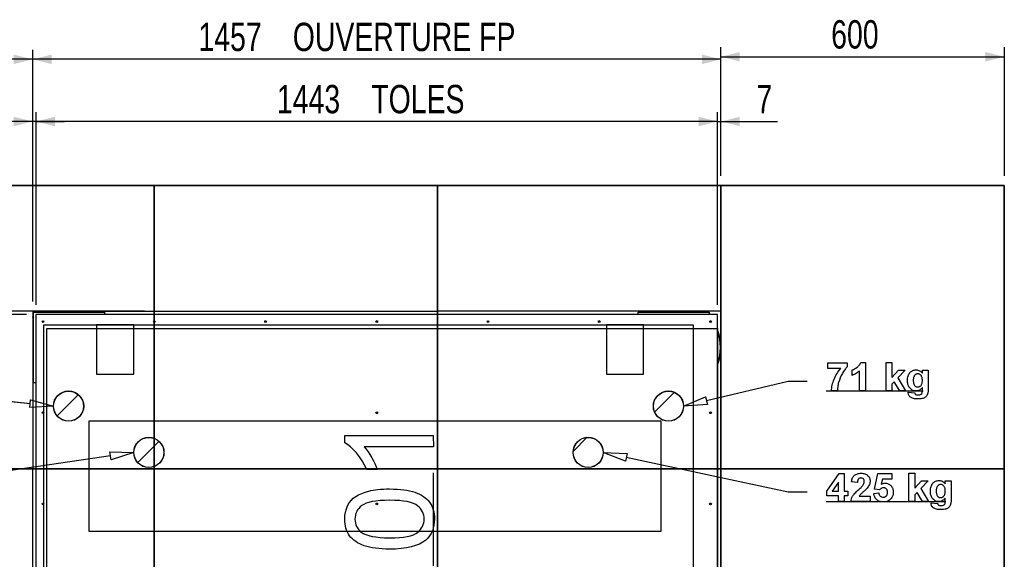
# Model space of a CAD drawing. Header units: millimetres. Extents: x 5 to 589, y 5 to 415.
# Tile 7 of 24: x 244 to 349, y 202 to 259. Entities that reach past the tile are written whole.
import ezdxf

# ---------------------------------------------------------------- set-up
doc = ezdxf.new("R2010")
doc.units = ezdxf.units.MM
doc.linetypes.add('CENTERX2', pattern=[20.32, 12.7, -2.54, 2.54, -2.54])
doc.layers.add('COTES', color=1, linetype='Continuous')
doc.layers.add('TRAIT-FINS', color=9, linetype='Continuous')
doc.layers.add('TRAIT-FORT', color=4, linetype='Continuous', lineweight=25)
doc.styles.add('SLDTEXTSTYLE0', font='TXT', dxfattribs={"width": 0.75})
doc.dimstyles.new('SLDDIMSTYLE1', dxfattribs={"dimtxt": 3, "dimasz": 2, "dimexe": 0, "dimexo": 0.0625, "dimgap": 0.75, "dimtad": 1, "dimlfac": 20, "dimrnd": 1e-09, "dimzin": 12, "dimdsep": 46, "dimtxsty": 'SLDTEXTSTYLE0', "dimsah": 1, "dimcen": 0.09, "dimadec": 0, "dimazin": 3, "dimtfac": 1, "dimtofl": 0, "dimtmove": 0, "dimatfit": 3, "dimfxl": 0, "dimfrac": 2, "dimtolj": 1, "dimtzin": 12, "dimarcsym": 0})
doc.dimstyles.new('SLDDIMSTYLE2', dxfattribs={"dimtxt": 3, "dimasz": 2, "dimexe": 0, "dimexo": 0.0625, "dimgap": 0.75, "dimtad": 1, "dimlfac": 20, "dimrnd": 1e-09, "dimzin": 12, "dimdsep": 46, "dimtxsty": 'SLDTEXTSTYLE0', "dimsah": 1, "dimcen": 0.09, "dimadec": 0, "dimazin": 3, "dimtfac": 1, "dimtmove": 0, "dimatfit": 0, "dimfxl": 0, "dimfrac": 2, "dimtolj": 1, "dimtzin": 12, "dimarcsym": 0})

# ---------------------------------------------------------------- blocks, each defined once
blk = doc.blocks.new('_D_6')
at = {"layer": 'COTES', "color": 1}
for p, q in [((257.55, 241.25), (193.55, 241.25)), ((194.55, 227.95), (194.55, 241.25)), ((257.55, 227.95), (193.55, 227.95))]:
    blk.add_line(p, q, dxfattribs=at)
for points in [[(194.55, 241.25), (194.05, 239.25), (195.05, 239.25)], [(194.55, 227.95), (195.05, 229.95), (194.05, 229.95)]]:
    blk.add_solid(points, dxfattribs=at)
at = {"layer": 'COTES', "color": 1, "insert": (190.68, 231.27), "char_height": 3, "attachment_point": 1, "rotation": 90, "style": 'SLDTEXTSTYLE0'}
blk.add_mtext('266', dxfattribs=at)
blk = doc.blocks.new('_D_7')
at = {"layer": 'COTES', "color": 1}
for p, q in [((257.55, 227.95), (193.55, 227.95)), ((194.55, 121.25), (194.55, 227.95)), ((242.55, 121.25), (193.55, 121.25))]:
    blk.add_line(p, q, dxfattribs=at)
for points in [[(194.55, 227.95), (194.05, 225.95), (195.05, 225.95)], [(194.55, 121.25), (195.05, 123.25), (194.05, 123.25)]]:
    blk.add_solid(points, dxfattribs=at)
at = {"layer": 'COTES', "color": 1, "char_height": 3, "attachment_point": 1, "rotation": 90, "style": 'SLDTEXTSTYLE0'}
for s, insert in [('OUVERTURE FP', (190.68, 165.7)), ('2134', (190.68, 155.71))]:
    blk.add_mtext(s, dxfattribs=dict(at, insert=insert))
blk = doc.blocks.new('_D_10')
at = {"layer": 'COTES', "color": 1}
for p, q in [((245.05, 227.6), (202.13, 227.6)), ((203.13, 227.6), (203.13, 121.6)), ((246.2, 121.6), (202.13, 121.6))]:
    blk.add_line(p, q, dxfattribs=at)
for points in [[(203.13, 227.6), (202.63, 225.6), (203.63, 225.6)], [(203.13, 121.6), (203.63, 123.6), (202.63, 123.6)]]:
    blk.add_solid(points, dxfattribs=at)
at = {"layer": 'COTES', "color": 1, "char_height": 3, "attachment_point": 1, "rotation": 90, "style": 'SLDTEXTSTYLE0'}
for s, insert in [('TOLES', (199.27, 174.02)), ('2120', (199.27, 164.03))]:
    blk.add_mtext(s, dxfattribs=dict(at, insert=insert))
blk = doc.blocks.new('_D_11')
at = {"layer": 'COTES', "color": 1}
for p, q in [((318.55, 242.25), (318.55, 255.87)), ((348.55, 242.25), (348.55, 255.87)), ((318.55, 254.87), (348.55, 254.87))]:
    blk.add_line(p, q, dxfattribs=at)
for points in [[(318.55, 254.87), (320.55, 254.37), (320.55, 255.37)], [(348.55, 254.87), (346.55, 255.37), (346.55, 254.37)]]:
    blk.add_solid(points, dxfattribs=at)
at = {"layer": 'COTES', "color": 1, "insert": (330.22, 258.74), "char_height": 3, "attachment_point": 1, "style": 'SLDTEXTSTYLE0'}
blk.add_mtext('600', dxfattribs=at)
blk = doc.blocks.new('_D_12')
at = {"layer": 'COTES', "color": 1}
for p, q in [((245.7, 228.95), (245.7, 255.6)), ((318.55, 242.25), (318.55, 255.6)), ((318.55, 254.6), (245.7, 254.6))]:
    blk.add_line(p, q, dxfattribs=at)
for points in [[(245.7, 254.6), (247.7, 254.1), (247.7, 255.1)], [(318.55, 254.6), (316.55, 255.1), (316.55, 254.1)]]:
    blk.add_solid(points, dxfattribs=at)
at = {"layer": 'COTES', "color": 1, "char_height": 3, "attachment_point": 1, "style": 'SLDTEXTSTYLE0'}
for s, insert in [('OUVERTURE FP', (273.23, 258.47)), ('1457', (263.24, 258.47))]:
    blk.add_mtext(s, dxfattribs=dict(at, insert=insert))
blk = doc.blocks.new('_D_13')
at = {"layer": 'COTES', "color": 1}
for p, q in [((228.55, 242.25), (228.55, 255.6)), ((245.7, 228.95), (245.7, 255.6)), ((245.7, 254.6), (228.55, 254.6))]:
    blk.add_line(p, q, dxfattribs=at)
for points in [[(228.55, 254.6), (230.55, 254.1), (230.55, 255.1)], [(245.7, 254.6), (243.7, 255.1), (243.7, 254.1)]]:
    blk.add_solid(points, dxfattribs=at)
at = {"layer": 'COTES', "color": 1, "insert": (233.8, 258.47), "char_height": 3, "attachment_point": 1, "style": 'SLDTEXTSTYLE0'}
blk.add_mtext('343', dxfattribs=at)
blk = doc.blocks.new('_D_14')
at = {"layer": 'COTES', "color": 1}
for p, q in [((318.2, 228.6), (318.2, 249.02)), ((318.55, 242.25), (318.55, 249.02)), ((318.2, 248.02), (315.2, 248.02)), ((318.2, 248.02), (318.55, 248.02)), ((318.55, 248.02), (324.53, 248.02))]:
    blk.add_line(p, q, dxfattribs=at)
for points in [[(318.2, 248.02), (316.2, 248.52), (316.2, 247.52)], [(318.55, 248.02), (320.55, 247.52), (320.55, 248.52)]]:
    blk.add_solid(points, dxfattribs=at)
at = {"layer": 'COTES', "color": 1, "insert": (322.31, 251.89), "char_height": 3, "attachment_point": 1, "style": 'SLDTEXTSTYLE0'}
blk.add_mtext('7', dxfattribs=at)
blk = doc.blocks.new('_D_15')
at = {"layer": 'COTES', "color": 1}
for p, q in [((203.13, 227.95), (203.13, 235.11)), ((257.55, 227.95), (202.13, 227.95)), ((245.05, 227.6), (202.13, 227.6)), ((203.13, 227.6), (203.13, 227.95)), ((203.13, 227.6), (203.13, 224.6))]:
    blk.add_line(p, q, dxfattribs=at)
for points in [[(203.13, 227.95), (203.63, 229.95), (202.63, 229.95)], [(203.13, 227.6), (202.63, 225.6), (203.63, 225.6)]]:
    blk.add_solid(points, dxfattribs=at)
at = {"layer": 'COTES', "color": 1, "insert": (199.27, 232.9), "char_height": 3, "attachment_point": 1, "rotation": 90, "style": 'SLDTEXTSTYLE0'}
blk.add_mtext('7', dxfattribs=at)
blk = doc.blocks.new('_D_16')
at = {"layer": 'COTES', "color": 1}
for p, q in [((245.7, 228.95), (245.7, 249.02)), ((246.05, 228.6), (246.05, 249.02)), ((245.7, 248.02), (240.7, 248.02)), ((246.05, 248.02), (245.7, 248.02)), ((246.05, 248.02), (249.05, 248.02))]:
    blk.add_line(p, q, dxfattribs=at)
for points in [[(245.7, 248.02), (243.7, 248.52), (243.7, 247.52)], [(246.05, 248.02), (248.05, 247.52), (248.05, 248.52)]]:
    blk.add_solid(points, dxfattribs=at)
at = {"layer": 'COTES', "color": 1, "insert": (240.7, 251.89), "char_height": 3, "attachment_point": 1, "style": 'SLDTEXTSTYLE0'}
blk.add_mtext('7', dxfattribs=at)
blk = doc.blocks.new('_D_17')
at = {"layer": 'COTES', "color": 1}
for p, q in [((246.05, 228.6), (246.05, 249.02)), ((318.2, 228.6), (318.2, 249.02)), ((318.2, 248.02), (246.05, 248.02))]:
    blk.add_line(p, q, dxfattribs=at)
for points in [[(246.05, 248.02), (248.05, 247.52), (248.05, 248.52)], [(318.2, 248.02), (316.2, 248.52), (316.2, 247.52)]]:
    blk.add_solid(points, dxfattribs=at)
at = {"layer": 'COTES', "color": 1, "char_height": 3, "attachment_point": 1, "style": 'SLDTEXTSTYLE0'}
for s, insert in [('1443', (271.55, 251.89)), ('TOLES', (281.54, 251.89))]:
    blk.add_mtext(s, dxfattribs=dict(at, insert=insert))

msp = doc.modelspace()

# ---------------------------------------------------------------- hatches: boundary and pattern name
at = {"layer": 'TRAIT-FINS'}
h = msp.add_hatch(dxfattribs=at)
h.set_pattern_fill('ANSI31', color=9, style=0)
edge = h.paths.add_edge_path(flags=0)
edge.add_arc((249.49477, 217.89577), 1.6, 0, 360)
h = msp.add_hatch(dxfattribs=at)
h.set_pattern_fill('ANSI31', color=9, style=0)
edge = h.paths.add_edge_path(flags=0)
edge.add_arc((312.99477, 217.89577), 1.6, 0, 360)
h = msp.add_hatch(dxfattribs=at)
h.set_pattern_fill('ANSI31', color=9, style=0)
edge = h.paths.add_edge_path(flags=0)
edge.add_arc((257.99477, 212.99577), 1.6, 0, 360)
h = msp.add_hatch(dxfattribs=at)
h.set_pattern_fill('ANSI31', color=9, style=0)
edge = h.paths.add_edge_path(flags=0)
edge.add_arc((304.49477, 212.99577), 1.6, 0, 360)

# ---------------------------------------------------------------- linework, layer by layer
at = {"color": 7, "linetype": 'Continuous'}
for p, q in [((228.54604, 241.24595), (258.54604, 241.24595)), ((258.54604, 241.24595), (228.54604, 241.24595)), ((258.54604, 241.24595), (228.54604, 241.24595)), ((228.54604, 241.24595), (258.54604, 241.24595)), ((258.54604, 241.24595), (288.54604, 241.24595)), ((288.54604, 241.24595), (258.54604, 241.24595)), ((288.54604, 241.24595), (258.54604, 241.24595)), ((258.54604, 241.24595), (258.54604, 211.24595)), ((258.54604, 211.24595), (258.54604, 241.24595)), ((258.54604, 241.24595), (288.54604, 241.24595)), ((258.54604, 211.24595), (258.54604, 241.24595)), ((258.54604, 241.24595), (258.54604, 211.24595)), ((288.54604, 241.24595), (318.54604, 241.24595)), ((318.54604, 241.24595), (288.54604, 241.24595)), ((318.54604, 241.24595), (288.54604, 241.24595)), ((288.54604, 241.24595), (288.54604, 211.24595)), ((288.54604, 211.24595), (288.54604, 241.24595)), ((288.54604, 241.24595), (318.54604, 241.24595)), ((288.54604, 211.24595), (288.54604, 241.24595)), ((288.54604, 241.24595), (288.54604, 211.24595)), ((318.54604, 241.24595), (348.54604, 241.24595)), ((348.54604, 241.24595), (318.54604, 241.24595)), ((348.54604, 241.24595), (318.54604, 241.24595)), ((318.54604, 241.24595), (318.54604, 211.24595)), ((318.54604, 211.24595), (318.54604, 241.24595)), ((318.54604, 241.24595), (348.54604, 241.24595)), ((318.54604, 211.24595), (318.54604, 241.24595)), ((318.54604, 241.24595), (318.54604, 211.24595)), ((348.54604, 241.24595), (348.54604, 211.24595)), ((348.54604, 211.24595), (348.54604, 241.24595)), ((348.54604, 211.24595), (348.54604, 241.24595)), ((348.54604, 241.24595), (348.54604, 211.24595)), ((246.89477, 152.83333), (246.89477, 226.50333)), ((246.89477, 226.50333), (315.59477, 226.50333)), ((256.39775, 226.50333), (252.45444, 226.50333)), ((252.45444, 226.50333), (252.45444, 221.26211)), ((256.39775, 221.26211), (256.39775, 226.50333)), ((310.36741, 226.50333), (306.4241, 226.50333)), ((306.4241, 226.50333), (306.4241, 221.26211)), ((310.36741, 221.26211), (310.36741, 226.50333)), ((315.59477, 226.50333), (315.59477, 152.83333)), ((247.19604, 226.09577), (318.19604, 226.09577)), ((247.19604, 121.59577), (247.19604, 226.09577)), ((318.19604, 226.09577), (318.19604, 121.59577)), ((252.45444, 221.26211), (256.39775, 221.26211)), ((306.4241, 221.26211), (310.36741, 221.26211)), ((245.42041, 218.15183), (228.06551, 219.93873)), ((317.01451, 218.47763), (325.68246, 220.552)), ((325.68246, 220.552), (327.68246, 220.552)), ((314.58317, 217.89577), (316.91754, 218.88286)), ((316.91754, 218.88286), (317.11149, 218.07241)), ((245.37774, 217.73735), (245.46309, 218.5663)), ((247.90727, 217.89577), (245.37774, 217.73735)), ((245.46309, 218.5663), (247.90727, 217.89577)), ((317.11149, 218.07241), (314.58317, 217.89577)), ((312.23473, 216.31325), (251.64845, 216.31325)), ((251.64845, 216.31325), (251.64845, 204.64728)), ((312.23473, 204.64728), (312.23473, 216.31325)), ((253.93371, 212.63315), (228.06551, 208.84083)), ((253.87327, 213.04541), (256.40727, 212.99577)), ((253.99414, 212.22089), (253.87327, 213.04541)), ((256.40727, 212.99577), (253.99414, 212.22089)), ((308.4424, 212.0697), (306.08317, 212.99577)), ((306.08317, 212.99577), (308.61523, 212.88492)), ((308.61523, 212.88492), (308.4424, 212.0697)), ((308.52881, 212.47731), (325.68246, 208.84083)), ((228.54604, 211.24595), (258.54604, 211.24595)), ((258.54604, 211.24595), (228.54604, 211.24595)), ((258.54604, 211.24595), (228.54604, 211.24595)), ((228.54604, 211.24595), (258.54604, 211.24595)), ((258.54604, 211.24595), (288.54604, 211.24595)), ((288.54604, 211.24595), (258.54604, 211.24595)), ((288.54604, 211.24595), (258.54604, 211.24595)), ((258.54604, 211.24595), (258.54604, 181.24595)), ((258.54604, 181.24595), (258.54604, 211.24595)), ((258.54604, 211.24595), (288.54604, 211.24595)), ((258.54604, 181.24595), (258.54604, 211.24595)), ((258.54604, 211.24595), (258.54604, 181.24595)), ((288.54604, 211.24595), (318.54604, 211.24595)), ((318.54604, 211.24595), (288.54604, 211.24595)), ((318.54604, 211.24595), (288.54604, 211.24595)), ((288.54604, 211.24595), (288.54604, 181.24595)), ((288.54604, 181.24595), (288.54604, 211.24595)), ((288.54604, 211.24595), (318.54604, 211.24595)), ((288.54604, 181.24595), (288.54604, 211.24595)), ((288.54604, 211.24595), (288.54604, 181.24595)), ((318.54604, 211.24595), (348.54604, 211.24595)), ((348.54604, 211.24595), (318.54604, 211.24595)), ((348.54604, 211.24595), (318.54604, 211.24595)), ((318.54604, 211.24595), (318.54604, 181.24595)), ((318.54604, 181.24595), (318.54604, 211.24595)), ((318.54604, 211.24595), (348.54604, 211.24595)), ((318.54604, 181.24595), (318.54604, 211.24595)), ((318.54604, 211.24595), (318.54604, 181.24595)), ((348.54604, 211.24595), (348.54604, 181.24595)), ((348.54604, 181.24595), (348.54604, 211.24595)), ((348.54604, 181.24595), (348.54604, 211.24595)), ((348.54604, 211.24595), (348.54604, 181.24595)), ((325.68246, 208.84083), (327.68246, 208.84083)), ((251.64845, 204.64728), (312.23473, 204.64728))]:
    msp.add_line(p, q, dxfattribs=at)
at = {"color": 7, "linetype": 'Continuous', "lineweight": 18}
for p, q in [((228.54604, 241.24595), (258.54604, 241.24595)), ((258.54604, 241.24595), (228.54604, 241.24595)), ((258.54604, 241.24595), (228.54604, 241.24595)), ((228.54604, 241.24595), (258.54604, 241.24595)), ((258.54604, 241.24595), (258.54604, 211.24595)), ((258.54604, 211.24595), (258.54604, 241.24595)), ((258.54604, 211.24595), (258.54604, 241.24595)), ((258.54604, 241.24595), (258.54604, 211.24595)), ((258.54604, 241.24595), (288.54604, 241.24595)), ((288.54604, 241.24595), (258.54604, 241.24595)), ((288.54604, 241.24595), (258.54604, 241.24595)), ((258.54604, 241.24595), (288.54604, 241.24595)), ((288.54604, 241.24595), (318.54604, 241.24595)), ((318.54604, 241.24595), (288.54604, 241.24595)), ((318.54604, 241.24595), (288.54604, 241.24595)), ((288.54604, 241.24595), (318.54604, 241.24595)), ((288.54604, 241.24595), (288.54604, 211.24595)), ((288.54604, 211.24595), (288.54604, 241.24595)), ((288.54604, 211.24595), (288.54604, 241.24595)), ((288.54604, 241.24595), (288.54604, 211.24595)), ((318.54604, 241.24595), (348.54604, 241.24595)), ((348.54604, 241.24595), (318.54604, 241.24595)), ((348.54604, 241.24595), (318.54604, 241.24595)), ((318.54604, 241.24595), (348.54604, 241.24595)), ((318.54604, 241.24595), (318.54604, 211.24595)), ((318.54604, 211.24595), (318.54604, 241.24595)), ((318.54604, 211.24595), (318.54604, 241.24595)), ((318.54604, 241.24595), (318.54604, 211.24595)), ((348.54604, 241.24595), (348.54604, 211.24595)), ((348.54604, 211.24595), (348.54604, 241.24595)), ((348.54604, 211.24595), (348.54604, 241.24595)), ((348.54604, 241.24595), (348.54604, 211.24595)), ((246.89477, 152.83333), (246.89477, 226.50333)), ((246.89477, 226.50333), (315.59477, 226.50333)), ((256.39775, 226.50333), (252.45444, 226.50333)), ((252.45444, 226.50333), (252.45444, 221.26211)), ((256.39775, 221.26211), (256.39775, 226.50333)), ((310.36741, 226.50333), (306.4241, 226.50333)), ((306.4241, 226.50333), (306.4241, 221.26211)), ((310.36741, 221.26211), (310.36741, 226.50333)), ((315.59477, 226.50333), (315.59477, 152.83333)), ((247.19604, 226.09577), (318.19604, 226.09577)), ((247.19604, 121.59577), (247.19604, 226.09577)), ((318.19604, 226.09577), (318.19604, 121.59577)), ((252.45444, 221.26211), (256.39775, 221.26211)), ((306.4241, 221.26211), (310.36741, 221.26211)), ((245.42041, 218.15183), (228.06551, 219.93873)), ((317.01451, 218.47763), (325.68246, 220.552)), ((325.68246, 220.552), (327.68246, 220.552)), ((314.58317, 217.89577), (316.91754, 218.88286)), ((316.91754, 218.88286), (317.11149, 218.07241)), ((245.37774, 217.73735), (245.46309, 218.5663)), ((247.90727, 217.89577), (245.37774, 217.73735)), ((245.46309, 218.5663), (247.90727, 217.89577)), ((317.11149, 218.07241), (314.58317, 217.89577)), ((312.23473, 216.31325), (251.64845, 216.31325)), ((251.64845, 216.31325), (251.64845, 204.64728)), ((312.23473, 204.64728), (312.23473, 216.31325)), ((253.93371, 212.63315), (228.06551, 208.84083)), ((253.87327, 213.04541), (256.40727, 212.99577)), ((253.99414, 212.22089), (253.87327, 213.04541)), ((256.40727, 212.99577), (253.99414, 212.22089)), ((308.4424, 212.0697), (306.08317, 212.99577)), ((306.08317, 212.99577), (308.61523, 212.88492)), ((308.61523, 212.88492), (308.4424, 212.0697)), ((308.52881, 212.47731), (325.68246, 208.84083)), ((228.54604, 211.24595), (258.54604, 211.24595)), ((258.54604, 211.24595), (228.54604, 211.24595)), ((258.54604, 211.24595), (228.54604, 211.24595)), ((228.54604, 211.24595), (258.54604, 211.24595)), ((258.54604, 211.24595), (258.54604, 181.24595)), ((258.54604, 181.24595), (258.54604, 211.24595)), ((258.54604, 181.24595), (258.54604, 211.24595)), ((258.54604, 211.24595), (258.54604, 181.24595)), ((258.54604, 211.24595), (288.54604, 211.24595)), ((288.54604, 211.24595), (258.54604, 211.24595)), ((288.54604, 211.24595), (258.54604, 211.24595)), ((258.54604, 211.24595), (288.54604, 211.24595)), ((288.54604, 211.24595), (318.54604, 211.24595)), ((318.54604, 211.24595), (288.54604, 211.24595)), ((318.54604, 211.24595), (288.54604, 211.24595)), ((288.54604, 211.24595), (318.54604, 211.24595)), ((288.54604, 211.24595), (288.54604, 181.24595)), ((288.54604, 181.24595), (288.54604, 211.24595)), ((288.54604, 181.24595), (288.54604, 211.24595)), ((288.54604, 211.24595), (288.54604, 181.24595)), ((318.54604, 211.24595), (348.54604, 211.24595)), ((348.54604, 211.24595), (318.54604, 211.24595)), ((348.54604, 211.24595), (318.54604, 211.24595)), ((318.54604, 211.24595), (348.54604, 211.24595)), ((318.54604, 211.24595), (318.54604, 181.24595)), ((318.54604, 181.24595), (318.54604, 211.24595)), ((318.54604, 181.24595), (318.54604, 211.24595)), ((318.54604, 211.24595), (318.54604, 181.24595)), ((348.54604, 211.24595), (348.54604, 181.24595)), ((348.54604, 181.24595), (348.54604, 211.24595)), ((348.54604, 181.24595), (348.54604, 211.24595)), ((348.54604, 211.24595), (348.54604, 181.24595)), ((325.68246, 208.84083), (327.68246, 208.84083)), ((251.64845, 204.64728), (312.23473, 204.64728))]:
    msp.add_line(p, q, dxfattribs=at)
at = {"color": 7, "linetype": 'CENTERX2'}
for p, q in [((329.68246, 219.49913), (339.94546, 219.49913)), ((288.10689, 140.01756), (288.10689, 210.81756)), ((329.68246, 207.78796), (342.37246, 207.78796))]:
    msp.add_line(p, q, dxfattribs=at)
at = {"color": 7, "linetype": 'Continuous'}
for centre in [(249.49477, 217.89577), (312.99567, 217.89577), (257.99477, 212.99577), (304.49567, 212.99577)]:
    msp.add_circle(centre, 1.5875, dxfattribs=at)
at = {"color": 7, "linetype": 'Continuous', "lineweight": 18}
for centre in [(249.49477, 217.89577), (312.99567, 217.89577), (257.99477, 212.99577), (304.49567, 212.99577)]:
    msp.add_circle(centre, 1.5875, dxfattribs=at)
at = {"layer": 'TRAIT-FORT', "color": 4, "linetype": 'Continuous', "lineweight": 25}
for p, q in [((258.54604, 241.24595), (228.54604, 241.24595)), ((258.54604, 227.94595), (258.54604, 241.24595)), ((288.54604, 241.24595), (258.54604, 241.24595)), ((288.54604, 227.94595), (288.54604, 241.24595)), ((318.54604, 241.24595), (288.54604, 241.24595)), ((318.54604, 227.94595), (318.54604, 241.24595)), ((348.54604, 241.24595), (318.54604, 241.24595)), ((318.54604, 241.24595), (318.54604, 211.24595)), ((348.54604, 211.24595), (348.54604, 241.24595)), ((245.69584, 227.94595), (258.54604, 227.94595)), ((245.69584, 227.94595), (245.69584, 211.24595)), ((245.79584, 220.34595), (245.79584, 227.84595)), ((245.79584, 227.84595), (253.29584, 227.84595)), ((318.19604, 227.59595), (246.04584, 227.59595)), ((246.04584, 227.59595), (246.04584, 177.59595)), ((252.77694, 227.84595), (252.65711, 227.94595)), ((252.73606, 227.94595), (252.85303, 227.84595)), ((253.29584, 227.84595), (253.29584, 227.59595)), ((258.54604, 227.94595), (288.54604, 227.94595)), ((318.54604, 227.94595), (288.54604, 227.94595)), ((309.79584, 227.59595), (309.79584, 227.84595)), ((309.79584, 227.84595), (317.29584, 227.84595)), ((310.23865, 227.84595), (310.35562, 227.94595)), ((317.29584, 227.84595), (317.29584, 227.59595)), ((318.19604, 177.59595), (318.19604, 227.59595)), ((245.79584, 220.78876), (245.69584, 220.90573)), ((246.04584, 220.34595), (245.79584, 220.34595)), ((245.69584, 211.24595), (228.54604, 211.24595)), ((245.69584, 181.24595), (245.69584, 211.24595)), ((318.54604, 211.24595), (318.54604, 181.24595)), ((348.54604, 211.24595), (318.54604, 211.24595)), ((348.54604, 181.24595), (348.54604, 211.24595))]:
    msp.add_line(p, q, dxfattribs=at)
at = {"layer": 'TRAIT-FORT', "color": 4, "linetype": 'Continuous', "lineweight": 25, "flags": 128}
for points in [[(245.69584, 227.28617), (245.71321, 227.30703), (245.79584, 227.40314)], [(245.79584, 227.32705), (245.71235, 227.22755), (245.69584, 227.20722)], [(246.23865, 227.84595), (246.34166, 227.93434), (246.35562, 227.94595)], [(246.43457, 227.94595), (246.33313, 227.86172), (246.31474, 227.84595)], [(251.54616, 227.84595), (251.5282, 227.88829), (251.49168, 227.94595)], [(310.43457, 227.94595), (310.38982, 227.90935), (310.31474, 227.84595)], [(312.8507, 227.94595), (312.87468, 227.89821), (312.91315, 227.84595)], [(313.43597, 227.84595), (313.46727, 227.8868), (313.49842, 227.94595)], [(316.77694, 227.84595), (316.67743, 227.92943), (316.65711, 227.94595)], [(316.73606, 227.94595), (316.75691, 227.92857), (316.85303, 227.84595)], [(245.79584, 223.98608), (245.75498, 224.01739), (245.69584, 224.04853)], [(245.69584, 223.40082), (245.74358, 223.42479), (245.79584, 223.46326)], [(329.87444, 221.88375), (329.87477, 222.46067), (329.87477, 222.46067), (331.91323, 222.46067), (331.91323, 222.46067), (331.91323, 222.0376), (331.91323, 222.0376), (331.85073, 221.9745), (331.78763, 221.90478), (331.72393, 221.82906), (331.66083, 221.74613), (331.59653, 221.65719), (331.53282, 221.56163), (331.46852, 221.45947), (331.40362, 221.3507), (331.28162, 221.12353), (331.17525, 220.88916), (331.08391, 220.64757), (331.00818, 220.39938), (330.97633, 220.27498), (330.94869, 220.15418), (330.92585, 220.037), (330.90722, 219.92281), (330.8922, 219.81163), (330.88198, 219.70406), (330.87657, 219.6001), (330.87477, 219.49913), (330.87477, 219.49913), (330.25939, 219.49913), (330.25939, 219.49913), (330.2672, 219.65238), (330.28282, 219.80683), (330.30566, 219.96127), (330.33631, 220.11692), (330.37477, 220.27317), (330.42105, 220.43063), (330.47513, 220.58808), (330.53643, 220.74673), (330.60434, 220.90358), (330.67826, 221.05623), (330.75698, 221.20466), (330.84172, 221.34889), (330.93186, 221.48892), (331.02742, 221.62474), (331.12838, 221.75635), (331.23475, 221.88375), (331.23475, 221.88375), (329.87477, 221.88375)], [(333.836, 219.49913), (333.22093, 219.49913), (333.22093, 219.49913), (333.22093, 221.63495), (333.22093, 221.63495), (333.13739, 221.55623), (333.05025, 221.48291), (332.95951, 221.4144), (332.86576, 221.3519), (332.7672, 221.29421), (332.66564, 221.24192), (332.56047, 221.19445), (332.45169, 221.15298), (332.45169, 221.15298), (332.45169, 221.7299), (332.45169, 221.7299), (332.57249, 221.77558), (332.69869, 221.83808), (332.8297, 221.9168), (332.96552, 222.01296), (333.03222, 222.06644), (333.09352, 222.12173), (333.14941, 222.17882), (333.19929, 222.23892), (333.24436, 222.30082), (333.28343, 222.36452), (333.31768, 222.43063), (333.34593, 222.49913), (333.34593, 222.49913), (333.83631, 222.49913), (333.83631, 222.49913), (333.83631, 219.49913)], [(336.02831, 219.49913), (336.02862, 222.49913), (336.02862, 222.49913), (336.644, 222.49913), (336.644, 222.49913), (336.644, 220.91921), (336.644, 220.91921), (337.35554, 221.69144), (337.35554, 221.69144), (338.04785, 221.69144), (338.04785, 221.69144), (337.27922, 220.87534), (337.27922, 220.87534), (338.08631, 219.49913), (338.08631, 219.49913), (337.47093, 219.49913), (337.47093, 219.49913), (336.89581, 220.46788), (336.89581, 220.46788), (336.644, 220.20106), (336.644, 220.20106), (336.644, 219.49913), (336.644, 219.49913), (336.02862, 219.49913)], [(245.69584, 220.98468), (245.73243, 220.93993), (245.79584, 220.86485)], [(338.37473, 219.38375), (339.06708, 219.30683), (339.06708, 219.30683), (339.0779, 219.25094), (339.09412, 219.20526), (339.11516, 219.16801), (339.1422, 219.14096), (339.1422, 219.14096), (339.18907, 219.11272), (339.24737, 219.09228), (339.31708, 219.08026), (339.39881, 219.07606), (339.39881, 219.07606), (339.50338, 219.08026), (339.59472, 219.09288), (339.67105, 219.11392), (339.73415, 219.14337), (339.73415, 219.14337), (339.7696, 219.16921), (339.80085, 219.20166), (339.82669, 219.24132), (339.84833, 219.2876), (339.84833, 219.2876), (339.85975, 219.33087), (339.86816, 219.38856), (339.87297, 219.46188), (339.87477, 219.54962), (339.87477, 219.54962), (339.87477, 219.86512), (339.87477, 219.86512), (339.80145, 219.77918), (339.72513, 219.70526), (339.6452, 219.64216), (339.56227, 219.59048), (339.47573, 219.55082), (339.38559, 219.52197), (339.29184, 219.50514), (339.19508, 219.49913), (339.19508, 219.49913), (339.08811, 219.50514), (338.98715, 219.52257), (338.8916, 219.55142), (338.80145, 219.59228), (338.71732, 219.64457), (338.63919, 219.70827), (338.56648, 219.78399), (338.49917, 219.87113), (338.49917, 219.87113), (338.45169, 219.94685), (338.41083, 220.02678), (338.37657, 220.11151), (338.34833, 220.20046), (338.32609, 220.29421), (338.31047, 220.39216), (338.30085, 220.49493), (338.29785, 220.6019), (338.29785, 220.6019), (338.30206, 220.73531), (338.31407, 220.86031), (338.33511, 220.9769), (338.36395, 221.08567), (338.40061, 221.18663), (338.44568, 221.27918), (338.49917, 221.36392), (338.56107, 221.44024), (338.62898, 221.50815), (338.70109, 221.56704), (338.77681, 221.61692), (338.85674, 221.65779), (338.94088, 221.68904), (339.02862, 221.71188), (339.12056, 221.7251), (339.21672, 221.7299), (339.21672, 221.7299), (339.31528, 221.7245), (339.40963, 221.70887), (339.49857, 221.68183), (339.58331, 221.64517), (339.66323, 221.59709), (339.73835, 221.5388), (339.80927, 221.46969), (339.87477, 221.38976), (339.87477, 221.38976), (339.87477, 221.69144), (339.87477, 221.69144), (340.49016, 221.69144), (340.49016, 221.69144), (340.49016, 219.75214), (340.49016, 219.75214), (340.48895, 219.65959), (340.48595, 219.57305), (340.48114, 219.49252), (340.47393, 219.41801), (340.46431, 219.3495), (340.4535, 219.287), (340.44028, 219.23051), (340.42465, 219.18002), (340.38859, 219.09048), (340.34593, 219.01115), (340.29605, 218.94144), (340.24016, 218.88255), (340.17585, 218.83147), (340.10193, 218.78639), (340.0178, 218.74733), (339.92345, 218.71368), (339.81828, 218.68724), (339.69929, 218.66801), (339.56768, 218.65659), (339.42285, 218.65298), (339.42285, 218.65298), (339.28523, 218.65599), (339.15782, 218.6644), (339.04124, 218.67942), (338.93427, 218.69986), (338.83811, 218.7257), (338.75278, 218.75815), (338.67706, 218.79601), (338.61215, 218.83988), (338.55626, 218.88856), (338.50758, 218.93964), (338.46612, 218.99433), (338.43306, 219.05262), (338.40662, 219.11332), (338.38799, 219.17702), (338.37657, 219.24433), (338.37297, 219.31464), (338.37297, 219.31464), (338.37357, 219.34649), (338.37477, 219.38375)], [(338.91298, 220.62293), (338.91504, 220.53519), (338.92165, 220.45346), (338.93186, 220.37774), (338.94689, 220.30863), (338.96552, 220.24493), (338.98835, 220.18784), (339.0154, 220.13615), (339.04665, 220.09108), (339.0809, 220.05142), (339.11696, 220.01716), (339.15542, 219.98832), (339.19568, 219.96428), (339.23775, 219.94625), (339.28162, 219.93303), (339.3273, 219.92462), (339.37537, 219.92221), (339.37537, 219.92221), (339.42706, 219.92522), (339.47633, 219.93303), (339.52381, 219.94685), (339.56948, 219.96548), (339.61275, 219.99012), (339.65362, 220.01957), (339.69268, 220.05502), (339.72994, 220.09529), (339.76359, 220.14096), (339.79304, 220.19204), (339.81828, 220.24853), (339.83871, 220.30983), (339.85434, 220.37654), (339.86576, 220.44865), (339.87237, 220.52558), (339.87477, 220.60791), (339.87477, 220.60791), (339.87237, 220.69385), (339.86636, 220.77377), (339.85554, 220.84829), (339.83992, 220.9174), (339.82068, 220.98051), (339.79665, 221.0376), (339.7684, 221.08928), (339.73595, 221.13495), (339.70049, 221.17522), (339.66203, 221.21007), (339.62177, 221.23952), (339.5791, 221.26416), (339.53403, 221.28279), (339.48715, 221.29601), (339.43727, 221.30442), (339.38559, 221.30683), (339.38559, 221.30683), (339.33511, 221.30442), (339.28763, 221.29601), (339.24136, 221.28279), (339.19809, 221.26476), (339.15662, 221.24072), (339.11816, 221.21188), (339.0809, 221.17762), (339.04665, 221.13796), (339.0154, 221.09288), (338.98835, 221.0424), (338.96552, 220.98651), (338.94689, 220.92462), (338.93186, 220.85791), (338.92165, 220.78519), (338.91504, 220.70647), (338.91323, 220.62293)], [(288.10656, 214.77717), (288.10689, 213.57525), (288.10689, 213.57525), (280.80145, 213.57525), (280.80145, 213.57525), (280.99864, 213.34238), (281.19583, 213.07382), (281.39302, 212.77334), (281.59021, 212.43718), (281.77613, 212.09351), (281.93764, 211.76861), (282.07286, 211.46062), (282.18366, 211.17141), (282.18366, 211.17141), (281.07564, 211.17141), (281.07564, 211.17141), (280.83713, 211.65969), (280.57609, 212.11604), (280.28875, 212.54235), (279.97888, 212.93485), (279.65962, 213.28416), (279.34599, 213.57901), (279.03612, 213.81939), (278.73189, 214.00344), (278.73189, 214.00344), (278.73189, 214.77717), (278.73189, 214.77717), (288.10689, 214.77717)], [(330.98986, 207.78796), (330.99016, 208.40334), (330.99016, 208.40334), (329.75939, 208.40334), (329.75939, 208.40334), (329.75939, 208.90154), (329.75939, 208.90154), (331.07189, 210.7495), (331.07189, 210.7495), (331.60554, 210.7495), (331.60554, 210.7495), (331.60554, 208.90334), (331.60554, 208.90334), (331.99016, 208.90334), (331.99016, 208.90334), (331.99016, 208.40334), (331.99016, 208.40334), (331.60554, 208.40334), (331.60554, 208.40334), (331.60554, 207.78796), (331.60554, 207.78796), (330.99016, 207.78796)], [(334.33611, 208.36488), (334.33631, 207.78796), (334.33631, 207.78796), (332.29785, 207.78796), (332.29785, 207.78796), (332.32189, 207.9352), (332.36275, 208.07883), (332.41924, 208.21825), (332.49196, 208.35407), (332.53763, 208.42378), (332.59292, 208.4989), (332.65782, 208.57943), (332.73294, 208.66536), (332.81828, 208.75671), (332.91263, 208.85347), (333.0172, 208.95563), (333.13198, 209.0632), (333.13198, 209.0632), (333.22333, 209.14914), (333.30566, 209.22726), (333.37838, 209.29878), (333.44208, 209.36308), (333.49677, 209.41957), (333.54184, 209.46945), (333.5773, 209.51212), (333.60374, 209.54758), (333.60374, 209.54758), (333.65482, 209.63532), (333.69148, 209.72185), (333.71371, 209.80839), (333.72093, 209.89433), (333.72093, 209.89433), (333.71492, 209.98387), (333.69749, 210.062), (333.66744, 210.12931), (333.62597, 210.1858), (333.57429, 210.23027), (333.51359, 210.26272), (333.44388, 210.28135), (333.36516, 210.28796), (333.36516, 210.28796), (333.28703, 210.28135), (333.21672, 210.26152), (333.15542, 210.22786), (333.10254, 210.18099), (333.0797, 210.15214), (333.05927, 210.11909), (333.04124, 210.08123), (333.02561, 210.03916), (333.01299, 209.99289), (333.00278, 209.94181), (332.99496, 209.88652), (332.99016, 209.82642), (332.99016, 209.82642), (332.37477, 209.88291), (332.37477, 209.88291), (332.391, 209.9995), (332.41443, 210.10767), (332.44448, 210.20743), (332.48174, 210.29818), (332.52501, 210.38111), (332.57609, 210.45503), (332.63379, 210.51993), (332.69809, 210.57702), (332.7684, 210.6263), (332.84292, 210.66957), (332.92165, 210.70563), (333.00458, 210.73508), (333.09172, 210.75851), (333.18306, 210.77474), (333.27862, 210.78496), (333.37838, 210.78796), (333.37838, 210.78796), (333.48715, 210.78435), (333.58992, 210.77354), (333.68667, 210.75491), (333.77742, 210.72967), (333.86215, 210.69661), (333.94148, 210.65635), (334.01419, 210.60827), (334.0809, 210.55359), (334.141, 210.49349), (334.19268, 210.42979), (334.23655, 210.36248), (334.27261, 210.29157), (334.30025, 210.21705), (334.32008, 210.13892), (334.3321, 210.05719), (334.33631, 209.97185), (334.33631, 209.97185), (334.3321, 209.8739), (334.31828, 209.77834), (334.29605, 209.6852), (334.26419, 209.59445), (334.22273, 209.50371), (334.17105, 209.41116), (334.10855, 209.31621), (334.03583, 209.21945), (334.03583, 209.21945), (334.00698, 209.1852), (333.97333, 209.14734), (333.93367, 209.10587), (333.88859, 209.0608), (333.83811, 209.01212), (333.78162, 208.95984), (333.72032, 208.90455), (333.65302, 208.84505), (333.58631, 208.78676), (333.52621, 208.73327), (333.47273, 208.6852), (333.42525, 208.64193), (333.38499, 208.60407), (333.35073, 208.57161), (333.32249, 208.54397), (333.30145, 208.52113), (333.23655, 208.44241), (333.18487, 208.36488), (333.18487, 208.36488), (334.33631, 208.36488)], [(334.72063, 208.64613), (335.25939, 208.71104), (335.25939, 208.71104), (335.27922, 208.61008), (335.31167, 208.52053), (335.35734, 208.44181), (335.41624, 208.3739), (335.48415, 208.31921), (335.55686, 208.28075), (335.63499, 208.25731), (335.71732, 208.2495), (335.71732, 208.2495), (335.7654, 208.2513), (335.81107, 208.25731), (335.85554, 208.26753), (335.89761, 208.28135), (335.93787, 208.29938), (335.97633, 208.32161), (336.01239, 208.34746), (336.04725, 208.3775), (336.0791, 208.41176), (336.10614, 208.45022), (336.12958, 208.49229), (336.14881, 208.53856), (336.16323, 208.58904), (336.17405, 208.64373), (336.18006, 208.70202), (336.18246, 208.76452), (336.18246, 208.76452), (336.18066, 208.82342), (336.17525, 208.8781), (336.16564, 208.92919), (336.15302, 208.97666), (336.13619, 209.02053), (336.11576, 209.0602), (336.09112, 209.09625), (336.06347, 209.1281), (336.03282, 209.15635), (335.99977, 209.18099), (335.96431, 209.20202), (335.92706, 209.21945), (335.88739, 209.23267), (335.84532, 209.24169), (335.80085, 209.2477), (335.75458, 209.2495), (335.75458, 209.2495), (335.69629, 209.24589), (335.63919, 209.23508), (335.58331, 209.21705), (335.52982, 209.19181), (335.47693, 209.15935), (335.42645, 209.11969), (335.37718, 209.07282), (335.3291, 209.01873), (335.3291, 209.01873), (334.79785, 209.08964), (334.79785, 209.08964), (335.144, 210.7495), (335.144, 210.7495), (336.644, 210.7495), (336.644, 210.7495), (336.644, 210.17258), (336.644, 210.17258), (335.64641, 210.17258), (335.64641, 210.17258), (335.52681, 209.62931), (335.52681, 209.62931), (335.62056, 209.68219), (335.71552, 209.71945), (335.81167, 209.74229), (335.90843, 209.7495), (335.90843, 209.7495), (335.99977, 209.74529), (336.08751, 209.73267), (336.17165, 209.71164), (336.25218, 209.68219), (336.3291, 209.64373), (336.40242, 209.59746), (336.47273, 209.54217), (336.53883, 209.47907), (336.59953, 209.40875), (336.65242, 209.33363), (336.69689, 209.25371), (336.73294, 209.16837), (336.76119, 209.07822), (336.78162, 208.98267), (336.79364, 208.88231), (336.79785, 208.77714), (336.79785, 208.77714), (336.79424, 208.6888), (336.78403, 208.60226), (336.7666, 208.51873), (336.74256, 208.437), (336.71131, 208.35827), (336.67345, 208.28135), (336.62838, 208.20743), (336.57669, 208.13532), (336.57669, 208.13532), (336.49797, 208.04517), (336.41143, 207.96645), (336.31768, 207.90034), (336.21732, 207.84625), (336.10855, 207.80359), (335.99316, 207.77354), (335.87056, 207.75551), (335.74016, 207.7495), (335.74016, 207.7495), (335.63559, 207.7531), (335.53643, 207.76452), (335.44208, 207.78375), (335.35254, 207.8102), (335.2678, 207.84445), (335.18787, 207.88592), (335.11275, 207.9352), (335.04304, 207.99229), (334.97934, 208.05599), (334.92225, 208.1245), (334.87177, 208.19842), (334.8279, 208.27774), (334.79124, 208.36188), (334.76119, 208.45142), (334.73775, 208.54637), (334.72093, 208.64613)], [(338.4514, 207.78796), (338.45169, 210.78796), (338.45169, 210.78796), (339.06708, 210.78796), (339.06708, 210.78796), (339.06708, 209.20803), (339.06708, 209.20803), (339.77862, 209.98027), (339.77862, 209.98027), (340.47093, 209.98027), (340.47093, 209.98027), (339.7023, 209.16416), (339.7023, 209.16416), (340.50939, 207.78796), (340.50939, 207.78796), (339.894, 207.78796), (339.894, 207.78796), (339.31888, 208.75671), (339.31888, 208.75671), (339.06708, 208.48988), (339.06708, 208.48988), (339.06708, 207.78796), (339.06708, 207.78796), (338.45169, 207.78796)], [(330.98986, 208.90334), (330.99016, 209.84926), (330.99016, 209.84926), (330.31888, 208.90334), (330.31888, 208.90334), (330.99016, 208.90334)], [(340.79782, 207.67258), (341.49016, 207.59565), (341.49016, 207.59565), (341.50097, 207.53976), (341.5172, 207.49409), (341.53823, 207.45683), (341.56528, 207.42979), (341.56528, 207.42979), (341.61215, 207.40154), (341.67044, 207.38111), (341.74016, 207.36909), (341.82189, 207.36488), (341.82189, 207.36488), (341.92645, 207.36909), (342.0178, 207.38171), (342.09412, 207.40274), (342.15722, 207.43219), (342.15722, 207.43219), (342.19268, 207.45803), (342.22393, 207.49048), (342.24977, 207.53015), (342.27141, 207.57642), (342.27141, 207.57642), (342.28282, 207.61969), (342.29124, 207.67738), (342.29605, 207.7507), (342.29785, 207.83844), (342.29785, 207.83844), (342.29785, 208.15395), (342.29785, 208.15395), (342.22453, 208.06801), (342.14821, 207.99409), (342.06828, 207.93099), (341.98535, 207.87931), (341.89881, 207.83964), (341.80867, 207.8108), (341.71492, 207.79397), (341.61816, 207.78796), (341.61816, 207.78796), (341.51119, 207.79397), (341.41023, 207.8114), (341.31468, 207.84024), (341.22453, 207.88111), (341.1404, 207.93339), (341.06227, 207.99709), (340.98956, 208.07282), (340.92225, 208.15996), (340.92225, 208.15996), (340.87477, 208.23568), (340.83391, 208.3156), (340.79965, 208.40034), (340.77141, 208.48928), (340.74917, 208.58303), (340.73355, 208.68099), (340.72393, 208.78375), (340.72093, 208.89072), (340.72093, 208.89072), (340.72513, 209.02414), (340.73715, 209.14914), (340.75818, 209.26572), (340.78703, 209.3745), (340.82369, 209.47546), (340.86876, 209.56801), (340.92225, 209.65274), (340.98415, 209.72907), (341.05206, 209.79697), (341.12417, 209.85587), (341.19989, 209.90575), (341.27982, 209.94661), (341.36395, 209.97786), (341.45169, 210.0007), (341.54364, 210.01392), (341.6398, 210.01873), (341.6398, 210.01873), (341.73835, 210.01332), (341.8327, 209.9977), (341.92165, 209.97065), (342.00638, 209.93399), (342.08631, 209.88592), (342.16143, 209.82762), (342.23234, 209.75851), (342.29785, 209.67859), (342.29785, 209.67859), (342.29785, 209.98027), (342.29785, 209.98027), (342.91323, 209.98027), (342.91323, 209.98027), (342.91323, 208.04097), (342.91323, 208.04097), (342.91203, 207.94842), (342.90903, 207.86188), (342.90422, 207.78135), (342.89701, 207.70683), (342.88739, 207.63832), (342.87657, 207.57582), (342.86335, 207.51933), (342.84773, 207.46885), (342.81167, 207.37931), (342.769, 207.29998), (342.71912, 207.23027), (342.66323, 207.17137), (342.59893, 207.12029), (342.52501, 207.07522), (342.44088, 207.03616), (342.34653, 207.0025), (342.24136, 206.97606), (342.12237, 206.95683), (341.99076, 206.94541), (341.84593, 206.94181), (341.84593, 206.94181), (341.70831, 206.94481), (341.5809, 206.95322), (341.46431, 206.96825), (341.35734, 206.98868), (341.26119, 207.01452), (341.17585, 207.04697), (341.10013, 207.08484), (341.03523, 207.12871), (340.97934, 207.17738), (340.93066, 207.22847), (340.88919, 207.28315), (340.85614, 207.34145), (340.8297, 207.40214), (340.81107, 207.46584), (340.79965, 207.53315), (340.79605, 207.60347), (340.79605, 207.60347), (340.79665, 207.63532), (340.79785, 207.67258)], [(341.33608, 208.91176), (341.33811, 208.82402), (341.34472, 208.74229), (341.35494, 208.66657), (341.36996, 208.59746), (341.38859, 208.53375), (341.41143, 208.47666), (341.43847, 208.42498), (341.46972, 208.37991), (341.50398, 208.34024), (341.54004, 208.30599), (341.5785, 208.27714), (341.61876, 208.2531), (341.66083, 208.23508), (341.7047, 208.22185), (341.75037, 208.21344), (341.79845, 208.21104), (341.79845, 208.21104), (341.85013, 208.21404), (341.89941, 208.22185), (341.94689, 208.23568), (341.99256, 208.25431), (342.03583, 208.27895), (342.07669, 208.30839), (342.11576, 208.34385), (342.15302, 208.38411), (342.18667, 208.42979), (342.21612, 208.48087), (342.24136, 208.53736), (342.26179, 208.59866), (342.27742, 208.66536), (342.28883, 208.73748), (342.29544, 208.8144), (342.29785, 208.89673), (342.29785, 208.89673), (342.29544, 208.98267), (342.28943, 209.0626), (342.27862, 209.13712), (342.26299, 209.20623), (342.24376, 209.26933), (342.21972, 209.32642), (342.19148, 209.3781), (342.15903, 209.42378), (342.12357, 209.46404), (342.08511, 209.4989), (342.04484, 209.52834), (342.00218, 209.55298), (341.9571, 209.57161), (341.91023, 209.58484), (341.86035, 209.59325), (341.80867, 209.59565), (341.80867, 209.59565), (341.75818, 209.59325), (341.71071, 209.58484), (341.66443, 209.57161), (341.62117, 209.55359), (341.5797, 209.52955), (341.54124, 209.5007), (341.50398, 209.46645), (341.46972, 209.42678), (341.43847, 209.38171), (341.41143, 209.33123), (341.38859, 209.27534), (341.36996, 209.21344), (341.35494, 209.14673), (341.34472, 209.07402), (341.33811, 208.99529), (341.33631, 208.91176)], [(283.48314, 202.75794), (283.08135, 202.76358), (282.69635, 202.78048), (282.33202, 202.80865), (281.98835, 202.84809), (281.66157, 202.89692), (281.35358, 202.95889), (281.06625, 203.03025), (280.79769, 203.11476), (280.54792, 203.20867), (280.31317, 203.31571), (280.09532, 203.43027), (279.89249, 203.55797), (279.70657, 203.69507), (279.53755, 203.84531), (279.38355, 204.00306), (279.24646, 204.17396), (279.12627, 204.35613), (279.0211, 204.54768), (278.93283, 204.75239), (278.86147, 204.96836), (278.80513, 205.19372), (278.76381, 205.43222), (278.7394, 205.682), (278.73189, 205.94304), (278.73189, 205.94304), (278.75067, 206.32615), (278.80701, 206.68861), (278.90091, 207.0304), (279.03237, 207.35154), (279.19951, 207.64639), (279.40046, 207.90931), (279.63521, 208.13655), (279.90188, 208.33186), (280.20049, 208.50088), (280.53101, 208.65488), (280.89159, 208.7901), (281.28409, 208.90841), (281.49631, 208.95912), (281.7273, 209.00419), (281.9752, 209.04175), (282.24188, 209.07367), (282.52546, 209.09809), (282.82594, 209.11499), (283.1452, 209.12438), (283.48324, 209.12814), (283.48324, 209.12814), (283.88325, 209.1225), (284.26449, 209.1056), (284.62507, 209.07931), (284.96874, 209.03987), (285.29363, 208.99104), (285.59975, 208.92907), (285.88521, 208.8577), (286.15376, 208.77507), (286.40541, 208.68117), (286.64016, 208.576), (286.85801, 208.46144), (287.06084, 208.33374), (287.24676, 208.19665), (287.41766, 208.04828), (287.57165, 207.88865), (287.70875, 207.71775), (287.83082, 207.53559), (287.93599, 207.34403), (288.02425, 207.13933), (288.0975, 206.92336), (288.15384, 206.69612), (288.19515, 206.45574), (288.21957, 206.20596), (288.22708, 205.94304), (288.22708, 205.94304), (288.21205, 205.59937), (288.17074, 205.27447), (288.09937, 204.96836), (288.00172, 204.6829), (287.87401, 204.41434), (287.71814, 204.16457), (287.53597, 203.93545), (287.32376, 203.72324), (287.32376, 203.72324), (286.99699, 203.49788), (286.62514, 203.30069), (286.21198, 203.13542), (285.75375, 203.00021), (285.25044, 202.89316), (284.70582, 202.81804), (284.11613, 202.77297), (283.48324, 202.75794)], [(283.47933, 203.95987), (284.02035, 203.96926), (284.51426, 203.99555), (284.95747, 204.04062), (285.35373, 204.1026), (285.69928, 204.18335), (285.99601, 204.28101), (286.24578, 204.39744), (286.44485, 204.53078), (286.60824, 204.67726), (286.75097, 204.83314), (286.87116, 204.9984), (286.97069, 205.17118), (287.04769, 205.35147), (287.10215, 205.53927), (287.13408, 205.73646), (287.14535, 205.94304), (287.14535, 205.94304), (287.13408, 206.14962), (287.10215, 206.34681), (287.04581, 206.53461), (286.96882, 206.7149), (286.87116, 206.88768), (286.74909, 207.05106), (286.60636, 207.20694), (286.4411, 207.35342), (286.24203, 207.48676), (285.99225, 207.6032), (285.69553, 207.70273), (285.34998, 207.78348), (284.95559, 207.84546), (284.51238, 207.89053), (284.02035, 207.91682), (283.47948, 207.92621), (283.47948, 207.92621), (282.94988, 207.91682), (282.46536, 207.89053), (282.02966, 207.84734), (281.63904, 207.78724), (281.29348, 207.70836), (280.99676, 207.61259), (280.74511, 207.49991), (280.5404, 207.36845), (280.36951, 207.22384), (280.22302, 207.06984), (280.0972, 206.90646), (279.99578, 206.7318), (279.91503, 206.54588), (279.85869, 206.35057), (279.82488, 206.14586), (279.81362, 205.92989), (279.81362, 205.92989), (279.82301, 205.72519), (279.85306, 205.52988), (279.90376, 205.34396), (279.97513, 205.16742), (280.06527, 205.00028), (280.17419, 204.84441), (280.30565, 204.69604), (280.45589, 204.55895), (280.45589, 204.55895), (280.68313, 204.4181), (280.95169, 204.29603), (281.26531, 204.19462), (281.62214, 204.11011), (282.02027, 204.04438), (282.46348, 203.99743), (282.94988, 203.96926), (283.47948, 203.95987)]]:
    msp.add_lwpolyline(points, dxfattribs=at)
at = {"layer": 'TRAIT-FORT', "color": 4, "linetype": 'Continuous', "lineweight": 25}
for centre, radius in [((246.79584, 226.84595), 0.09), ((258.57087, 226.84595), 0.09), ((270.3459, 226.84595), 0.09), ((282.12094, 226.84595), 0.09), ((293.89597, 226.84595), 0.09), ((305.671, 226.84595), 0.09), ((317.44604, 226.84595), 0.09), ((249.49477, 217.89577), 1.6), ((312.99477, 217.89577), 1.6), ((246.79584, 217.19495), 0.09), ((282.12094, 217.19495), 0.09), ((317.44604, 217.19495), 0.09), ((257.99477, 212.99577), 1.6), ((304.49477, 212.99577), 1.6), ((246.79584, 207.54395), 0.09), ((282.12094, 207.54395), 0.09), ((317.44604, 207.54395), 0.09)]:
    msp.add_circle(centre, radius, dxfattribs=at)
for centre, radius, start, end in [((251.21567, 227.73073), 0.35, 142.0554074, 160.7806926), ((313.54584, 224.09595), 5, 338.4410511, 21.5589489), ((313.54584, 224.09595), 4.95, 339.9567777, 20.0432223)]:
    msp.add_arc(centre, radius, start, end, dxfattribs=at)

# ---------------------------------------------------------------- dimensions: what is measured, and where the dimension line sits
at = {"layer": 'COTES', "color": 1}
for base, p1, p2, dimstyle, picture, middle in [((228.54604, 254.6019), (245.69584, 227.94595), (228.54604, 241.24595), 'SLDDIMSTYLE1', '_D_13', (237.12094, 254.6019)), ((348.54604, 254.87213), (318.54604, 241.24595), (348.54604, 241.24595), 'SLDDIMSTYLE1', '_D_11', (333.54604, 254.87213)), ((245.69584, 248.0232), (246.04584, 227.59595), (245.69584, 227.94595), 'SLDDIMSTYLE2', '_D_16', (241.80749, 248.0232)), ((318.54604, 248.0232), (318.19604, 227.59595), (318.54604, 241.24595), 'SLDDIMSTYLE2', '_D_14', (323.42056, 248.0232))]:
    dim = msp.add_linear_dim(base=base, p1=p1, p2=p2, dimstyle=dimstyle, dxfattribs=at)
    dim.commit()
    dim.dimension.update_dxf_attribs({"geometry": picture, "text_midpoint": middle, "dimtype": 160})
for base, p1, p2, text, picture, middle in [((245.69584, 254.6019), (318.54604, 241.24595), (245.69584, 227.94595), '<> OUVERTURE FP', '_D_12', (282.12094, 254.6019)), ((246.04584, 248.0232), (318.19604, 227.59595), (246.04584, 227.59595), '<> TOLES', '_D_17', (282.12094, 248.0232))]:
    dim = msp.add_linear_dim(base=base, p1=p1, p2=p2, text=text, dimstyle='SLDDIMSTYLE1', dxfattribs=at)
    dim.commit()
    dim.dimension.update_dxf_attribs({"geometry": picture, "text_midpoint": middle, "dimtype": 160})
for base, p1, p2, dimstyle, picture, middle in [((194.54604, 241.24595), (258.54604, 227.94595), (258.54604, 241.24595), 'SLDDIMSTYLE1', '_D_6', (194.54604, 234.59595)), ((203.13251, 227.94595), (246.04584, 227.59595), (258.54604, 227.94595), 'SLDDIMSTYLE2', '_D_15', (203.13251, 234.0048))]:
    dim = msp.add_linear_dim(base=base, p1=p1, p2=p2, angle=90, dimstyle=dimstyle, dxfattribs=at)
    dim.commit()
    dim.dimension.update_dxf_attribs({"geometry": picture, "text_midpoint": middle, "dimtype": 160})
for base, p1, p2, text, picture, middle in [((194.54604, 227.94595), (243.54604, 121.24595), (258.54604, 227.94595), '<> OUVERTURE FP', '_D_7', (194.54604, 174.59595)), ((203.13251, 121.59577), (246.04584, 227.59595), (247.19604, 121.59577), '<> TOLES', '_D_10', (203.13251, 174.59586))]:
    dim = msp.add_linear_dim(base=base, p1=p1, p2=p2, angle=90, text=text, dimstyle='SLDDIMSTYLE1', dxfattribs=at)
    dim.commit()
    dim.dimension.update_dxf_attribs({"geometry": picture, "text_midpoint": middle, "dimtype": 160})

doc.saveas('drawing.dxf')
